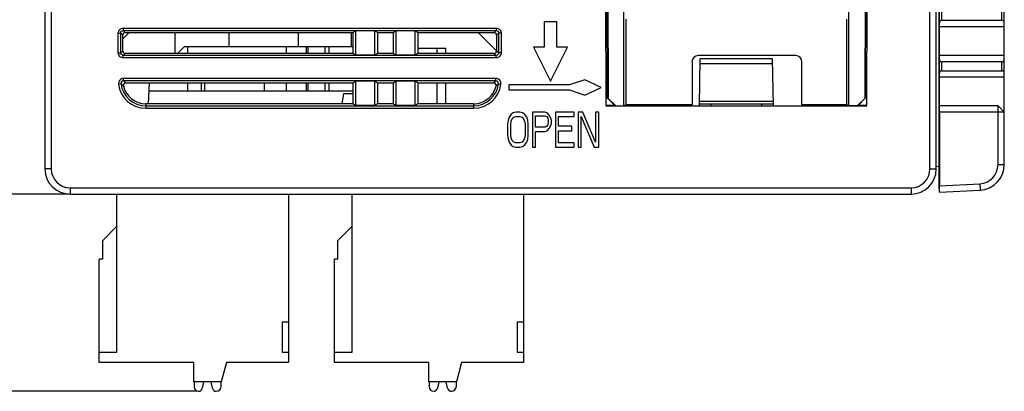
# Model space of a CAD drawing. Header units: millimetres. Extents: x 0 to 420, y 0 to 297.
# Tile 37 of 76: x 61 to 139, y 171 to 201. Entities that reach past the tile are written whole.
import ezdxf

# ---------------------------------------------------------------- set-up
doc = ezdxf.new("R2010")
doc.units = ezdxf.units.MM
doc.header["$LTSCALE"] = 23.1
doc.layers.get('0').update_dxf_attribs({"linetype": 'CONTINUOUS'})
doc.layers.add('LAY0002', color=7, linetype='CONTINUOUS')
doc.styles.get("Standard").update_dxf_attribs({"font": 'txt', "width": 0.6})
doc.dimstyles.new('DIMSTYLE_1', dxfattribs={"dimtxt": 4, "dimasz": 2.6, "dimexe": 1.2, "dimexo": 0.1, "dimgap": 1, "dimtad": 1, "dimzin": 0, "dimdsep": 46, "dimtxsty": 'Standard', "dimblk": '_FILLED', "dimblk1": '_FILLED', "dimblk2": '_FILLED', "dimcen": 0.09, "dimazin": 0, "dimtp": 0.01, "dimtm": 0.01, "dimtfac": 1, "dimtofl": 0, "dimtmove": 0, "dimatfit": 3, "dimldrblk": '_FILLED', "dimfxl": 1, "dimtolj": 1, "dimtzin": 0, "dimarcsym": 0})

# ---------------------------------------------------------------- blocks, each defined once
blk = doc.blocks.new('_FILLED')
at = {"color": 0, "linetype": 'ByBlock'}
blk.add_solid([(0, 0), (-1, 0.192), (-1, -0.192)], dxfattribs=at)
blk = doc.blocks.new('*D1')
at = {"color": 2, "linetype": 'Continuous', "transparency": 16777216}
for p, q in [((64.622, 268.087), (53.222, 268.087)), ((54.422, 268.087), (54.422, 227.487)), ((54.422, 186.887), (54.422, 227.487)), ((64.622, 186.887), (53.222, 186.887))]:
    blk.add_line(p, q, dxfattribs=at)
at = {"color": 2, "linetype": 'Continuous', "transparency": 16777216, "xscale": 2.6, "yscale": 2.6, "zscale": 2.6}
for p, rotation in [((54.422, 268.087), 90), ((54.422, 186.887), 270)]:
    blk.add_blockref('_FILLED', p, dxfattribs=dict(at, rotation=rotation))
at = {"color": 2, "linetype": 'Continuous', "transparency": 16777216, "insert": (49.422, 227.487), "char_height": 4, "width": 12, "attachment_point": 2, "rotation": 90, "line_spacing_factor": 0.9}
blk.add_mtext('81.20', dxfattribs=at)
blk = doc.blocks.new('*D4')
at = {"color": 2, "linetype": 'Continuous', "transparency": 16777216}
for p, q in [((64.622, 268.087), (45.222, 268.087)), ((46.422, 268.087), (46.422, 219.662)), ((46.422, 171.237), (46.422, 219.662)), ((74.807, 171.237), (45.222, 171.237))]:
    blk.add_line(p, q, dxfattribs=at)
at = {"color": 2, "linetype": 'Continuous', "transparency": 16777216, "xscale": 2.6, "yscale": 2.6, "zscale": 2.6}
for p, rotation in [((46.422, 268.087), 90), ((46.422, 171.237), 270)]:
    blk.add_blockref('_FILLED', p, dxfattribs=dict(at, rotation=rotation))
at = {"color": 2, "linetype": 'Continuous', "transparency": 16777216, "insert": (41.422, 219.662), "char_height": 4, "width": 12, "attachment_point": 2, "rotation": 90, "line_spacing_factor": 0.9}
blk.add_mtext('96.85', dxfattribs=at)

msp = doc.modelspace()

# ---------------------------------------------------------------- linework, layer by layer
at = {"color": 7, "linetype": 'Continuous'}
for p, q in [((133.622, 267.903), (133.622, 189.07)), ((138.822, 189.239), (138.822, 267.156)), ((107.135, 249.654), (107.32, 194.523)), ((107.2, 249.687), (107.393, 194.487)), ((127.943, 249.687), (127.751, 194.487)), ((127.823, 194.523), (128.009, 249.654)), ((108.644, 193.887), (108.644, 249.084)), ((126.5, 193.887), (126.5, 249.084)), ((133.677, 200.487), (133.677, 201.586)), ((108.822, 193.976), (108.822, 200.787)), ((126.322, 193.976), (126.322, 200.787)), ((133.877, 200.687), (133.877, 201.387)), ((138.622, 200.687), (138.622, 201.387)), ((133.674, 197.887), (133.674, 200.187)), ((133.676, 200.187), (133.677, 200.487)), ((133.676, 200.187), (138.822, 200.187)), ((133.877, 200.687), (138.622, 200.687)), ((69.39, 199.715), (68.894, 199.218)), ((73.062, 198.059), (73.062, 199.715)), ((77.322, 198.587), (77.325, 199.715)), ((82.811, 199.715), (82.808, 198.587)), ((87.022, 199.715), (87.022, 198.587)), ((98.55, 198.258), (97.094, 199.714)), ((73.235, 198.059), (73.762, 198.587)), ((87.145, 198.587), (73.762, 198.587)), ((74.052, 198.059), (74.052, 198.587)), ((81.872, 198.061), (81.872, 198.587)), ((83.472, 198.061), (83.472, 198.587)), ((92.298, 198.487), (94.522, 198.487)), ((93.822, 198.059), (93.822, 198.487)), ((94.522, 198.059), (94.522, 198.487)), ((122.272, 197.887), (114.548, 197.887)), ((114.633, 193.887), (114.698, 197.637)), ((120.445, 197.637), (114.698, 197.637)), ((120.511, 193.887), (120.445, 197.637)), ((138.822, 197.887), (133.676, 197.887)), ((133.677, 197.586), (133.676, 197.887)), ((114.048, 197.387), (114.048, 193.976)), ((120.452, 197.237), (114.691, 197.237)), ((122.772, 193.976), (122.772, 197.387)), ((133.677, 196.487), (133.677, 197.586)), ((138.622, 197.387), (133.877, 197.387)), ((133.877, 196.687), (133.877, 197.387)), ((138.622, 196.687), (138.622, 197.387)), ((133.674, 193.887), (133.674, 196.187)), ((133.676, 196.187), (133.677, 196.487)), ((133.676, 196.187), (138.822, 196.187)), ((133.877, 196.687), (138.622, 196.687)), ((70.928, 194.06), (71.015, 195.713)), ((74.052, 195.087), (74.052, 195.713)), ((75.102, 195.713), (75.102, 195.087)), ((75.372, 195.713), (75.372, 195.087)), ((80.122, 195.712), (80.122, 195.087)), ((81.872, 195.087), (81.872, 195.712)), ((83.472, 195.087), (83.472, 195.712)), ((93.822, 194.061), (93.822, 195.714)), ((94.522, 194.061), (94.522, 195.714)), ((107.32, 194.523), (107.393, 194.487)), ((107.923, 193.923), (107.32, 194.523)), ((107.393, 194.487), (107.995, 193.887)), ((127.148, 193.887), (127.751, 194.487)), ((127.823, 194.523), (127.221, 193.923)), ((127.751, 194.487), (127.823, 194.523)), ((107.923, 193.923), (107.222, 193.923)), ((107.923, 193.923), (107.995, 193.887)), ((107.995, 193.887), (108.644, 193.887)), ((108.822, 193.976), (108.644, 193.887)), ((114.048, 193.976), (108.822, 193.976)), ((120.508, 194.037), (114.635, 194.037)), ((120.505, 194.236), (114.639, 194.236)), ((115.572, 193.887), (115.572, 194.037)), ((119.572, 194.037), (119.572, 193.887)), ((126.322, 193.976), (122.772, 193.976)), ((126.5, 193.887), (126.322, 193.976)), ((127.148, 193.887), (126.5, 193.887)), ((127.148, 193.887), (127.221, 193.923)), ((127.922, 193.923), (127.221, 193.923)), ((138.322, 193.887), (133.676, 193.887)), ((133.678, 193.387), (133.676, 193.887)), ((138.822, 193.387), (138.322, 193.887)), ((138.322, 189.239), (138.322, 193.887)), ((138.822, 193.387), (133.678, 193.387)), ((133.678, 193.387), (133.678, 187.54)), ((133.648, 189.071), (133.413, 189.059)), ((138.322, 189.239), (138.822, 189.239)), ((133.655, 187.331), (133.649, 188.925)), ((133.678, 187.54), (136.869, 187.707)), ((136.869, 187.707), (136.895, 187.208)), ((68.432, 174.337), (68.432, 186.887)), ((82.032, 186.887), (82.032, 173.537)), ((87.082, 174.337), (87.082, 186.887)), ((100.682, 186.887), (100.682, 173.537)), ((133.676, 187.039), (136.895, 187.208)), ((68.432, 184.337), (67.312, 183.217)), ((87.082, 184.337), (85.962, 183.217)), ((67.312, 181.737), (67.312, 183.187)), ((85.962, 181.737), (85.962, 183.187)), ((67.032, 173.537), (67.032, 181.737)), ((67.312, 181.737), (67.032, 181.737)), ((85.962, 181.737), (85.682, 181.737)), ((85.682, 173.537), (85.682, 181.737)), ((82.032, 176.737), (81.532, 176.737)), ((81.532, 176.737), (81.532, 174.337)), ((100.682, 176.737), (100.182, 176.737)), ((100.182, 176.737), (100.182, 174.337)), ((67.032, 174.337), (68.432, 174.337)), ((81.532, 174.337), (82.032, 174.337)), ((85.682, 174.337), (87.082, 174.337)), ((100.182, 174.337), (100.682, 174.337)), ((74.532, 173.537), (67.032, 173.537)), ((74.532, 171.987), (74.532, 173.537)), ((77.125, 173.537), (76.71, 171.987)), ((82.032, 173.537), (77.125, 173.537)), ((93.182, 173.537), (85.682, 173.537)), ((93.182, 171.987), (93.182, 173.537)), ((95.775, 173.537), (95.36, 171.987)), ((100.682, 173.537), (95.775, 173.537)), ((76.71, 171.987), (74.532, 171.987)), ((74.557, 171.987), (74.557, 171.587)), ((75.307, 171.987), (75.201, 171.478)), ((76.012, 171.478), (75.907, 171.987)), ((76.707, 171.637), (76.707, 171.987)), ((95.36, 171.987), (93.182, 171.987)), ((93.207, 171.987), (93.207, 171.587)), ((93.957, 171.987), (93.851, 171.478)), ((94.662, 171.478), (94.557, 171.987)), ((95.357, 171.637), (95.357, 171.987))]:
    msp.add_line(p, q, dxfattribs=at)
for centre, radius, start, end in [((136.788, 189.239), 1.534, 273, 360), ((136.788, 189.239), 2.034, 273, 360), ((65.092, 183.187), 2.22, 0.00004, 0.77425), ((83.742, 183.187), 2.22, 0.00004, 0.77425), ((74.907, 171.587), 0.35, 180, 270), ((74.907, 171.537), 0.3, 270, 348.81124), ((76.307, 171.537), 0.3, 191.18876, 270), ((76.307, 171.637), 0.4, 270, 360), ((93.557, 171.587), 0.35, 180, 270), ((93.557, 171.537), 0.3, 270, 348.81124), ((94.957, 171.537), 0.3, 191.18876, 270), ((94.957, 171.637), 0.4, 270, 360)]:
    msp.add_arc(centre, radius, start, end, dxfattribs=at)
for centre, major_axis, ratio, start_param, end_param in [((133.877, 200.487), (0.2, 0), 1, 1.570796, 3.138102), ((138.622, 200.487), (0, 0.2), 1, -1.570796, 0), ((114.548, 197.386), (-0.354, 0.354), 0.999695, -0.785246, 0.785246), ((122.272, 197.386), (0.354, 0.354), 0.999695, -0.785246, 0.785246), ((133.877, 197.587), (0, 0.2), 1, -4.708898, -3.141593), ((138.622, 197.587), (0, 0.2), 1, -3.141593, -1.570796), ((133.877, 196.487), (0.2, 0), 1, 1.570796, 3.138102), ((138.622, 196.487), (0.2, 0), 1, 0, 1.570796), ((133.648, 188.571), (0, 0.501), 0.003487, -0.78408, 0.000183), ((133.676, 187.54), (0, 0.501), 0.003486, -3.14141, -1.570614), ((133.657, 188.04), (0, 1.001), 0.003487, -3.925673, -3.14141)]:
    msp.add_ellipse(centre, major_axis=major_axis, ratio=ratio, start_param=start_param, end_param=end_param, dxfattribs=at)
at = {"layer": 'LAY0002', "color": 7, "linetype": 'Continuous'}
for p, q in [((132.922, 188.887), (132.922, 256.987)), ((133.422, 188.887), (133.422, 256.987)), ((107.003, 256.488), (107.222, 193.887)), ((127.922, 193.887), (128.14, 256.488)), ((62.722, 243.311), (62.722, 188.887)), ((63.222, 243.187), (63.222, 188.887)), ((68.937, 200.07), (68.937, 199.871)), ((68.937, 200.07), (98.507, 200.07)), ((98.507, 200.07), (98.507, 199.871)), ((103.322, 200.557), (102.322, 200.557)), ((102.322, 200.557), (102.322, 198.557)), ((103.322, 198.557), (103.322, 200.557)), ((68.538, 198.102), (68.538, 199.671)), ((68.538, 199.671), (68.738, 199.671)), ((68.738, 198.102), (68.738, 199.671)), ((68.893, 199.516), (68.738, 199.671)), ((68.894, 198.258), (68.893, 199.516)), ((69.093, 199.715), (68.937, 199.871)), ((68.937, 199.871), (98.507, 199.871)), ((69.093, 199.715), (87.146, 199.715)), ((87.146, 199.715), (87.145, 198.061)), ((87.146, 199.715), (87.38, 199.86)), ((87.38, 197.913), (87.38, 199.86)), ((88.864, 199.86), (87.38, 199.86)), ((88.864, 199.86), (88.864, 197.913)), ((89.098, 199.715), (88.864, 199.86)), ((89.098, 199.711), (90.346, 199.715)), ((89.098, 199.711), (89.098, 198.059)), ((90.346, 199.715), (90.345, 198.061)), ((90.346, 199.715), (90.58, 199.86)), ((90.58, 197.913), (90.58, 199.86)), ((92.064, 199.86), (90.58, 199.86)), ((92.298, 199.715), (92.064, 199.86)), ((92.064, 199.86), (92.064, 197.913)), ((92.298, 199.711), (98.351, 199.715)), ((92.298, 199.711), (92.298, 198.059)), ((98.351, 199.715), (98.507, 199.871)), ((98.55, 199.516), (98.706, 199.671)), ((98.55, 199.516), (98.55, 198.258)), ((98.905, 199.671), (98.706, 199.671)), ((98.706, 199.671), (98.706, 198.102)), ((98.905, 199.671), (98.905, 198.102)), ((83.604, 198.061), (83.606, 198.587)), ((84.94, 198.061), (84.938, 198.587)), ((85.248, 198.587), (85.248, 198.059)), ((102.322, 198.557), (101.472, 198.557)), ((101.472, 198.557), (102.822, 195.857)), ((102.822, 195.857), (104.172, 198.557)), ((104.172, 198.557), (103.322, 198.557)), ((68.538, 198.102), (68.738, 198.102)), ((68.894, 198.258), (68.738, 198.102)), ((69.093, 198.059), (68.937, 197.902)), ((68.937, 197.703), (68.937, 197.902)), ((98.507, 197.902), (68.937, 197.902)), ((98.507, 197.703), (68.937, 197.703)), ((87.145, 198.061), (69.093, 198.059)), ((87.145, 198.059), (87.38, 197.913)), ((88.864, 197.913), (87.38, 197.913)), ((89.098, 198.059), (88.864, 197.913)), ((90.345, 198.061), (89.098, 198.059)), ((90.345, 198.059), (90.58, 197.913)), ((92.064, 197.913), (90.58, 197.913)), ((92.298, 198.059), (92.064, 197.913)), ((98.35, 198.059), (92.298, 198.059)), ((98.35, 198.059), (98.507, 197.902)), ((98.507, 197.703), (98.507, 197.902)), ((98.55, 198.258), (98.706, 198.102)), ((98.905, 198.102), (98.706, 198.102)), ((68.95, 195.871), (68.95, 196.07)), ((98.494, 196.07), (68.95, 196.07)), ((98.494, 195.871), (98.494, 196.07)), ((68.752, 195.647), (68.554, 195.623)), ((98.494, 195.871), (68.95, 195.871)), ((69.137, 195.714), (87.144, 195.711)), ((83.593, 195.087), (83.596, 195.712)), ((84.95, 195.087), (84.948, 195.712)), ((85.249, 195.714), (85.25, 195.087)), ((87.144, 195.711), (87.143, 194.06)), ((87.144, 195.714), (87.38, 195.86)), ((87.38, 193.913), (87.38, 195.86)), ((88.864, 195.86), (87.38, 195.86)), ((89.099, 195.714), (88.864, 195.86)), ((88.864, 195.86), (88.864, 193.913)), ((89.099, 195.714), (89.1, 194.061)), ((89.099, 195.714), (90.344, 195.711)), ((90.344, 195.711), (90.343, 194.06)), ((90.344, 195.714), (90.58, 195.86)), ((90.58, 193.913), (90.58, 195.86)), ((92.064, 195.86), (90.58, 195.86)), ((92.299, 195.714), (92.064, 195.86)), ((92.064, 195.86), (92.064, 193.913)), ((92.299, 195.714), (98.307, 195.714)), ((92.299, 195.714), (92.3, 194.061)), ((98.691, 195.647), (98.889, 195.623)), ((104.322, 195.557), (99.522, 195.557)), ((99.522, 195.557), (99.522, 195.157)), ((105.542, 195.963), (104.322, 195.557)), ((106.842, 195.357), (105.542, 195.963)), ((105.542, 194.75), (106.842, 195.357)), ((70.982, 195.087), (87.144, 195.087)), ((86.298, 194.06), (86.422, 194.887)), ((86.422, 194.887), (87.144, 194.887)), ((99.522, 195.157), (104.322, 195.157)), ((104.322, 195.157), (105.542, 194.75)), ((70.722, 194.06), (70.722, 193.703)), ((87.143, 194.06), (70.722, 194.06)), ((70.722, 193.902), (96.722, 193.902)), ((70.722, 193.703), (96.722, 193.703)), ((87.143, 194.06), (87.38, 193.913)), ((88.864, 193.913), (87.38, 193.913)), ((89.1, 194.06), (88.864, 193.913)), ((90.343, 194.06), (89.1, 194.061)), ((90.343, 194.06), (90.58, 193.913)), ((92.064, 193.913), (90.58, 193.913)), ((92.3, 194.06), (92.064, 193.913)), ((96.722, 194.06), (92.3, 194.061)), ((96.722, 194.06), (96.722, 193.703)), ((107.222, 193.887), (127.922, 193.887)), ((109.933, 193.976), (109.932, 193.887)), ((111.311, 193.976), (111.311, 193.887)), ((123.833, 193.976), (123.832, 193.887)), ((125.211, 193.976), (125.211, 193.887)), ((99.544, 192.989), (99.463, 192.751)), ((99.708, 193.228), (99.544, 192.989)), ((99.871, 193.347), (99.708, 193.228)), ((99.789, 192.87), (99.912, 192.989)), ((100.075, 193.407), (99.871, 193.347)), ((99.912, 192.989), (100.075, 193.049)), ((100.402, 193.407), (100.075, 193.407)), ((100.075, 193.049), (100.402, 193.049)), ((100.606, 193.347), (100.402, 193.407)), ((100.402, 193.049), (100.565, 192.989)), ((100.565, 192.989), (100.688, 192.87)), ((100.769, 193.228), (100.606, 193.347)), ((100.933, 192.989), (100.769, 193.228)), ((101.014, 192.751), (100.933, 192.989)), ((102.362, 193.407), (101.382, 193.407)), ((101.382, 193.407), (101.382, 190.607)), ((101.627, 193.109), (102.403, 193.109)), ((101.627, 192.215), (101.627, 193.109)), ((102.566, 193.347), (102.362, 193.407)), ((102.403, 193.109), (102.525, 193.049)), ((102.525, 193.049), (102.607, 192.93)), ((102.729, 193.168), (102.566, 193.347)), ((102.607, 192.93), (102.648, 192.751)), ((102.852, 192.93), (102.729, 193.168)), ((102.893, 192.751), (102.852, 192.93)), ((104.689, 193.407), (103.219, 193.407)), ((103.219, 193.407), (103.219, 190.607)), ((103.464, 193.049), (104.689, 193.049)), ((103.464, 192.275), (103.464, 193.049)), ((104.689, 193.049), (104.689, 193.407)), ((105.383, 193.407), (105.016, 193.407)), ((105.016, 193.407), (105.016, 190.607)), ((105.261, 193.049), (106.282, 190.607)), ((105.261, 190.607), (105.261, 193.049)), ((106.404, 191.024), (105.383, 193.407)), ((106.649, 193.407), (106.404, 193.407)), ((106.404, 193.407), (106.404, 191.024)), ((106.649, 190.607), (106.649, 193.407)), ((99.463, 192.751), (99.422, 192.453)), ((99.422, 192.453), (99.422, 191.56)), ((99.667, 192.453), (99.708, 192.692)), ((99.667, 191.56), (99.667, 192.453)), ((99.708, 192.692), (99.789, 192.87)), ((100.688, 192.87), (100.769, 192.692)), ((100.769, 192.692), (100.81, 192.453)), ((100.81, 192.453), (100.81, 191.56)), ((101.055, 192.453), (101.014, 192.751)), ((101.055, 191.56), (101.055, 192.453)), ((102.403, 192.215), (101.627, 192.215)), ((102.525, 192.275), (102.403, 192.215)), ((102.607, 192.394), (102.525, 192.275)), ((102.648, 192.572), (102.607, 192.394)), ((102.648, 192.751), (102.648, 192.572)), ((102.729, 192.096), (102.852, 192.334)), ((102.852, 192.334), (102.893, 192.513)), ((102.893, 192.513), (102.893, 192.751)), ((104.526, 192.275), (103.464, 192.275)), ((104.526, 191.917), (104.526, 192.275)), ((99.422, 191.56), (99.463, 191.262)), ((99.708, 191.321), (99.667, 191.56)), ((100.81, 191.56), (100.769, 191.321)), ((101.014, 191.262), (101.055, 191.56)), ((101.627, 191.858), (102.362, 191.858)), ((101.627, 190.607), (101.627, 191.858)), ((102.362, 191.858), (102.566, 191.917)), ((102.566, 191.917), (102.729, 192.096)), ((103.464, 191.917), (104.526, 191.917)), ((103.464, 190.964), (103.464, 191.917)), ((99.463, 191.262), (99.544, 191.024)), ((99.544, 191.024), (99.708, 190.785)), ((99.789, 191.143), (99.708, 191.321)), ((99.708, 190.785), (99.871, 190.666)), ((99.912, 191.024), (99.789, 191.143)), ((99.871, 190.666), (100.075, 190.607)), ((100.075, 190.964), (99.912, 191.024)), ((100.402, 190.964), (100.075, 190.964)), ((100.075, 190.607), (100.402, 190.607)), ((100.565, 191.024), (100.402, 190.964)), ((100.402, 190.607), (100.606, 190.666)), ((100.688, 191.143), (100.565, 191.024)), ((100.606, 190.666), (100.769, 190.785)), ((100.769, 191.321), (100.688, 191.143)), ((100.769, 190.785), (100.933, 191.024)), ((100.933, 191.024), (101.014, 191.262)), ((101.382, 190.607), (101.627, 190.607)), ((103.219, 190.607), (104.689, 190.607)), ((104.689, 190.964), (103.464, 190.964)), ((104.689, 190.607), (104.689, 190.964)), ((105.016, 190.607), (105.261, 190.607)), ((106.282, 190.607), (106.649, 190.607)), ((63.222, 188.887), (62.722, 188.887)), ((132.922, 188.887), (133.422, 188.887)), ((64.722, 187.387), (64.722, 186.887)), ((64.722, 187.387), (131.422, 187.387)), ((64.722, 186.887), (131.422, 186.887)), ((131.422, 187.387), (131.422, 186.887))]:
    msp.add_line(p, q, dxfattribs=at)
for centre, radius, start, end in [((70.722, 195.887), 2.183, 186.92564, 270), ((72.264, 199.211), 5.003, 225.42461, 228.41819), ((70.722, 195.887), 1.984, 186.92564, 270), ((71.871, 199.162), 4.4, 228.40938, 231.58846), ((96.722, 195.887), 1.984, 270, 353.07436), ((96.722, 195.887), 2.183, 270, 353.07436), ((95.507, 199.24), 4.503, 308.44777, 311.55442), ((95.095, 199.302), 5.127, 311.61788, 314.53933), ((64.722, 188.887), 2, 180, 270), ((64.722, 188.887), 1.5, 180, 270), ((131.422, 188.887), 2, 270, 360), ((131.422, 188.887), 1.5, 270, 360)]:
    msp.add_arc(centre, radius, start, end, dxfattribs=at)
for centre, major_axis, ratio, start_param, end_param in [((69.094, 199.514), (-0.14, 0.145), 0.992124, -0.762279, 0.800921), ((98.349, 199.514), (0.14, 0.145), 0.992124, -0.800921, 0.762279), ((69.095, 198.259), (0.145, 0.139), 0.992729, 2.380917, 3.944118), ((98.349, 198.259), (0.145, -0.139), 0.992729, -0.802525, 0.760675), ((70.722, 195.887), (0, 1.827), 1, -4.481394, -3.141593)]:
    msp.add_ellipse(centre, major_axis=major_axis, ratio=ratio, start_param=start_param, end_param=end_param, dxfattribs=at)
for points, knots in [([(68.538, 199.671), (68.538, 199.773), (68.623, 199.985), (68.835, 200.07), (68.937, 200.07)], [0, 0, 0, 0, 0.499973, 1, 1, 1, 1]), ([(98.507, 200.07), (98.608, 200.07), (98.82, 199.985), (98.905, 199.773), (98.905, 199.671)], [0, 0, 0, 0, 0.499973, 1, 1, 1, 1]), ([(68.738, 199.671), (68.737, 199.722), (68.779, 199.829), (68.886, 199.871), (68.937, 199.871)], [0, 0, 0, 0, 0.499973, 1, 1, 1, 1]), ([(98.507, 199.871), (98.558, 199.871), (98.664, 199.829), (98.706, 199.722), (98.706, 199.671)], [0, 0, 0, 0, 0.499973, 1, 1, 1, 1]), ([(68.937, 197.703), (68.835, 197.703), (68.623, 197.788), (68.538, 198), (68.538, 198.102)], [0, 0, 0, 0, 0.499973, 1, 1, 1, 1]), ([(68.937, 197.902), (68.886, 197.902), (68.779, 197.944), (68.737, 198.051), (68.738, 198.102)], [0, 0, 0, 0, 0.499973, 1, 1, 1, 1]), ([(98.905, 198.102), (98.905, 198), (98.82, 197.788), (98.608, 197.703), (98.507, 197.703)], [0, 0, 0, 0, 0.499973, 1, 1, 1, 1]), ([(98.706, 198.102), (98.706, 198.051), (98.664, 197.944), (98.558, 197.902), (98.507, 197.902)], [0, 0, 0, 0, 0.499973, 1, 1, 1, 1]), ([(68.95, 196.07), (68.894, 196.07), (68.781, 196.046), (68.643, 195.944), (68.558, 195.794), (68.548, 195.679), (68.554, 195.623)], [0, 0, 0, 0, 0.249796, 0.499682, 0.749726, 1, 1, 1, 1]), ([(98.889, 195.623), (98.896, 195.679), (98.886, 195.794), (98.801, 195.944), (98.662, 196.046), (98.549, 196.07), (98.494, 196.07)], [0, 0, 0, 0, 0.249916, 0.499932, 0.749966, 1, 1, 1, 1]), ([(68.95, 195.871), (68.895, 195.871), (68.78, 195.822), (68.745, 195.702), (68.752, 195.647)], [0, 0, 0, 0, 0.499689, 1, 1, 1, 1]), ([(69.137, 195.714), (69.079, 195.714), (68.957, 195.657), (68.93, 195.525), (68.943, 195.469)], [0, 0, 0, 0, 0.499962, 1, 1, 1, 1]), ([(96.722, 194.06), (96.925, 194.06), (97.334, 194.129), (97.878, 194.428), (98.293, 194.888), (98.454, 195.271), (98.5, 195.469)], [0, 0, 0, 0, 0.250028, 0.500006, 0.749987, 1, 1, 1, 1]), ([(98.5, 195.469), (98.514, 195.525), (98.487, 195.657), (98.364, 195.714), (98.307, 195.714)], [0, 0, 0, 0, 0.500038, 1, 1, 1, 1]), ([(98.691, 195.647), (98.698, 195.702), (98.664, 195.822), (98.548, 195.871), (98.494, 195.871)], [0, 0, 0, 0, 0.499945, 1, 1, 1, 1])]:
    msp.add_open_spline(points, degree=3, knots=knots, dxfattribs=at)

# ---------------------------------------------------------------- dimensions: what is measured, and where the dimension line sits
at = {"color": 2, "linetype": 'Continuous'}
for base, p1, p2, angle, picture, middle in [((46.422, 268.087), (74.907, 171.237), (64.722, 268.087), 90, '*D4', (46.422, 219.737)), ((54.422, 186.887), (64.722, 268.087), (64.722, 186.887), 270, '*D1', (54.422, 227.412))]:
    dim = msp.add_linear_dim(base=base, p1=p1, p2=p2, angle=angle, dimstyle='DIMSTYLE_1', dxfattribs=at)
    dim.commit()
    dim.dimension.update_dxf_attribs({"geometry": picture, "text_midpoint": middle, "dimtype": 160})

doc.saveas('drawing.dxf')
